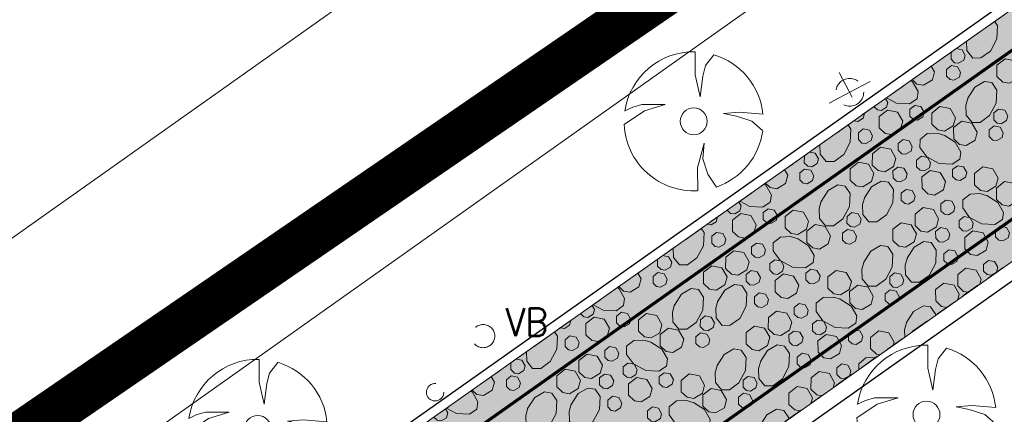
# Model space of a CAD drawing. Header units: metres. Extents: x 148425 to 149111, y 486065 to 486671.
# Tile 61 of 81: x 148771 to 148803, y 486511 to 486524. Entities that reach past the tile are written whole.
import ezdxf

# ---------------------------------------------------------------- set-up
doc = ezdxf.new("R2010")
doc.units = ezdxf.units.M
doc.header["$MEASUREMENT"] = 0
doc.linetypes.add('1-3 (0.10)', pattern=[4, 1, -3])
doc.linetypes.add('DGN Style 2', pattern=[1, 0.6, -0.4])
for name, color, linetype, lineweight in [('BWR-best-situatie', 2, 'Continuous', 13), ('BWR-nieuw-belijning-1-3 streep dik 100', 51, '1-3 (0.10)', 0), ('BWR-verw-drain ø 80', 60, 'drainagew', 30), ('BWR-verw-situatie', 214, 'DGN Style 2', 13), ('TOP-L-topo objecten punt', 7, 'Continuous', 0), ('TOP-L-topo objecten vlak', 7, 'Continuous', 0), ('WVB-alg-onderhoek', 7, 'Continuous', 30), ('WVB-alg-werkgrens', 6, 'Continuous', 53), ('WVB-pen-dik 013', 1, 'Continuous', 0), ('WVB-raster-20%', 254, 'Continuous', 30)]:
    doc.layers.add(name, color=color, linetype=linetype, lineweight=lineweight)
doc.styles.add('Style-STANDARD', font='STANDARD.shx')
doc.styles.add('Style-WORKING', font='WORKING.shx')
doc.linetypes.add('drainagew', pattern='A,2.1,["V",Style-WORKING,S=0.700002,R=0,X=-0.228,Y=-0.367],2.9,-0.32,0.02,-0.32,0.4,-0.32,0.05,-0.32', length=6.75)

# ---------------------------------------------------------------- blocks, each defined once
blk = doc.blocks.new('10_1')
at = {"color": 0, "linetype": 'ByBlock', "lineweight": -2}
blk.add_circle((0, 0), 0.125, dxfattribs=at)
blk = doc.blocks.new('14_1')
at = {"color": 0, "linetype": 'ByBlock', "lineweight": -2}
blk.add_circle((0, 0), 0.25, dxfattribs=at)
at = {"color": 0, "linetype": 'ByBlock', "lineweight": -2, "style": 'Style-STANDARD'}
blk.add_text('VB', height=0.6, dxfattribs=at).set_placement((0.483, 0))
blk = doc.blocks.new('VMAST')
at = {"layer": 'BWR-verw-situatie'}
for p, q in [((0, 0), (0, 0.497)), ((-0.484, 0), (0.466, 0.001)), ((0, 0), (0, -0.503))]:
    blk.add_line(p, q, dxfattribs=at)
blk.add_circle((0, 0), 0.3, dxfattribs=at)
blk = doc.blocks.new('BBOOM')
at = {"layer": 'BWR-best-situatie'}
for p, q in [((0.016, 0.603), (0.016, 0.9)), ((0.016, 0.804), (0.016, 0.871)), ((0.26, 0.861), (0.15, 0.72)), ((0.15, 0.72), (0.116, 0.586)), ((0.083, 0.318), (0.016, 0.603)), ((0.116, 0.586), (0.083, 0.318)), ((-0.9, -0.042), (-0.637, 0.135)), ((-0.787, 0.185), (-0.89, 0.134)), ((-0.67, 0.217), (-0.787, 0.185)), ((-0.368, 0.218), (-0.67, 0.217)), ((-0.637, 0.135), (-0.368, 0.218)), ((0.384, 0.1), (0.586, 0.117)), ((0.551, 0.067), (0.384, 0.1)), ((0.752, 0), (0.551, 0.067)), ((0.586, 0.117), (0.895, 0.092)), ((0.89, -0.121), (0.752, 0)), ((0.133, -0.283), (0.05, -0.603)), ((0.116, -0.484), (0.133, -0.283)), ((0.184, -0.685), (0.116, -0.484)), ((0.05, -0.603), (0.051, -0.899)), ((0.293, -0.851), (0.184, -0.685))]:
    blk.add_line(p, q, dxfattribs=at)
blk.add_circle((0, 0), 0.174, dxfattribs=at)
for start, end in [(88.9495, 171.4867), (5.8447, 73.1614), (182.6375, 273.2485), (289.0687, 352.197)]:
    blk.add_arc((-0.001, 0), 0.9, start, end, dxfattribs=at)

msp = doc.modelspace()

# ---------------------------------------------------------------- hatches: boundary and pattern name
at = {"layer": 'WVB-raster-20%', "linetype": 'Continuous', "lineweight": 0}
msp.add_hatch(color=256, dxfattribs=at).paths.add_polyline_path([(148881.41, 486571.474), (148877.61, 486576.856), (148876.778, 486576.267), (148876.59, 486576.134), (148873.345, 486573.845), (148819.821, 486536.01), (148814.821, 486532.476), (148784.362, 486510.962), (148776.146, 486505.143), (148779.979, 486499.688), (148788.271, 486505.553), (148826.535, 486532.613), (148869.871, 486563.316)], flags=0)

# ---------------------------------------------------------------- linework, layer by layer
at = {"layer": 'BWR-nieuw-belijning-1-3 streep dik 100', "color": 7, "const_width": 0.1, "flags": 128}
for points in [[(148878.207, 486576.011), (148785.01, 486510.066)], [(148880.77, 486572.381), (148869.23, 486564.222), (148825.894, 486533.519), (148787.63, 486506.459)]]:
    msp.add_lwpolyline(points, dxfattribs=at)
at = {"layer": 'BWR-verw-drain ø 80', "ltscale": 2.5, "flags": 128}
msp.add_lwpolyline([(148881.706, 486571.055), (148858.77, 486554.809), (148806.123, 486517.537), (148596.266, 486369.117)], dxfattribs=at)
at = {"layer": 'BWR-verw-drain ø 80', "linetype": 'drainagew', "ltscale": 2.5, "flags": 128}
msp.add_lwpolyline([(148591.935, 486375.24), (148606.478, 486385.525), (148659.79, 486423.23), (148687.475, 486442.81), (148740.134, 486480.053), (148771.197, 486502.022), (148807.002, 486527.345), (148824.546, 486539.759), (148843.43, 486553.135)], dxfattribs=at)
at = {"layer": 'BWR-verw-situatie'}
msp.add_line((148788.271, 486505.553), (148881.414, 486571.47), dxfattribs=at)
at = {"layer": 'BWR-verw-situatie', "flags": 128}
msp.add_lwpolyline([(148819.821, 486536.01), (148814.821, 486532.476), (148784.362, 486510.962)], dxfattribs=at)
at = {"layer": 'TOP-L-topo objecten vlak', "color": 7, "linetype": 'Continuous', "lineweight": 0, "flags": 128}
for points in [[(148808.272, 486543.416), (148781.696, 486524.539), (148740.065, 486495.026), (148695.93, 486463.726), (148688.987, 486458.204), (148678.78, 486451.696), (148659.567, 486437.881), (148652.232, 486434.847), (148640.339, 486430.207), (148639.211, 486429.699), (148638.14, 486429.079), (148637.138, 486428.355), (148636.265, 486427.653), (148629.458, 486422.182), (148606.778, 486406.455), (148606.453, 486406.208), (148606.15, 486405.935), (148605.871, 486405.637), (148605.619, 486405.316), (148605.394, 486404.975), (148605.2, 486404.616), (148605.036, 486404.242), (148604.732, 486403.457), (148602.223, 486396.973)], [(148561.572, 486359.011), (148606.959, 486391.275), (148607.131, 486391.41), (148607.29, 486391.56), (148607.434, 486391.725), (148607.561, 486391.903), (148607.671, 486392.092), (148607.763, 486392.29), (148608.4, 486393.852), (148611.373, 486401.149), (148636.681, 486419.076), (148642.66, 486423.588), (148663.562, 486431.459), (148707.941, 486463.068), (148772.716, 486508.666), (148817.273, 486540.292)]]:
    msp.add_lwpolyline(points, dxfattribs=at)
at = {"layer": 'WVB-alg-onderhoek', "lineweight": 40, "ltscale": 500}
msp.add_3dface([(148601.941, 486074.385), (149104.348, 486429.086), (148938.821, 486663.542), (148436.414, 486308.842)], dxfattribs=at)
at = {"layer": 'WVB-alg-werkgrens', "linetype": 'Continuous', "ltscale": 2.5, "const_width": 1.5, "flags": 128}
msp.add_lwpolyline([(148933.417, 486497.811), (148874.414, 486581.384), (148538.89, 486351.023), (148526.845, 486327.911), (148530.985, 486325.229), (148531.106, 486326.817), (148532.707, 486327.686), (148532.626, 486326.155), (148530.985, 486325.229), (148539.247, 486319.878), (148535.438, 486309.432), (148532.522, 486299.181), (148531.73, 486286.904), (148532.07, 486275.415), (148533.054, 486268.785), (148534.125, 486264.381), (148536.125, 486258.311), (148550.85, 486226.663)], close=True, dxfattribs=at)
at = {"layer": 'WVB-pen-dik 013', "flags": 128}
for points in [[(148802.361, 486523.675), (148802.455, 486523.535), (148802.436, 486523.111), (148802.222, 486522.716), (148801.915, 486522.493), (148801.653, 486522.491), (148801.462, 486522.73), (148801.452, 486523.033)], [(148801.113, 486522.794), (148801.306, 486522.757), (148801.405, 486522.577), (148801.362, 486522.421), (148801.192, 486522.319), (148801.065, 486522.339), (148800.95, 486522.451)], [(148800.95, 486522.451), (148800.951, 486522.669), (148801.056, 486522.753)], [(148800.75, 486522.537), (148800.515, 486522.364), (148800.505, 486522.364)], [(148802.435, 486521.89), (148802.434, 486522.256), (148802.699, 486522.465), (148803.027, 486522.4), (148803.195, 486522.105), (148803.125, 486521.844), (148802.839, 486521.673), (148802.624, 486521.708), (148802.435, 486521.89)], [(148800.312, 486522.228), (148800.417, 486522.044), (148800.347, 486521.783), (148800.061, 486521.612), (148799.846, 486521.647), (148799.695, 486521.792)], [(148800.805, 486521.902), (148800.805, 486522.122), (148800.961, 486522.248), (148801.159, 486522.207), (148801.259, 486522.03), (148801.22, 486521.873), (148801.046, 486521.772), (148800.919, 486521.792), (148800.805, 486521.902)], [(148799.648, 486521.759), (148799.705, 486521.722), (148799.885, 486521.405), (148799.852, 486521.174), (148799.611, 486521.01), (148799.188, 486521.032), (148798.864, 486521.205)], [(148801.492, 486521.193), (148801.721, 486521.548), (148802.036, 486521.731), (148802.27, 486521.694), (148802.435, 486521.452), (148802.412, 486521.029), (148802.199, 486520.634), (148801.895, 486520.41), (148801.631, 486520.41), (148801.442, 486520.647), (148801.428, 486520.967), (148801.5, 486521.211)], [(148798.837, 486521.186), (148798.912, 486521.055), (148798.87, 486520.897), (148798.7, 486520.795), (148798.571, 486520.814), (148798.461, 486520.92)], [(148798.633, 486520.231), (148798.632, 486520.597), (148798.897, 486520.806), (148799.225, 486520.741), (148799.393, 486520.446), (148799.323, 486520.186), (148799.037, 486520.014), (148798.823, 486520.049), (148798.633, 486520.231)], [(148799.623, 486520.615), (148799.624, 486520.835), (148799.781, 486520.959), (148799.979, 486520.921), (148800.08, 486520.744), (148800.038, 486520.586), (148799.868, 486520.485), (148799.739, 486520.503), (148799.623, 486520.615)], [(148800.33, 486520.346), (148800.332, 486520.711), (148800.594, 486520.921), (148800.924, 486520.857), (148801.09, 486520.561), (148801.02, 486520.3), (148800.738, 486520.128), (148800.523, 486520.164), (148800.33, 486520.346)], [(148802.329, 486520.496), (148802.331, 486520.715), (148802.487, 486520.84), (148802.685, 486520.803), (148802.785, 486520.622), (148802.742, 486520.466), (148802.572, 486520.365), (148802.445, 486520.385), (148802.329, 486520.496)], [(148798.149, 486520.7), (148798.151, 486520.698), (148798.108, 486520.542), (148797.938, 486520.441), (148797.808, 486520.459), (148797.808, 486520.459)], [(148797.622, 486520.328), (148797.715, 486520.188), (148797.696, 486519.765), (148797.482, 486519.369), (148797.175, 486519.146), (148796.912, 486519.144), (148796.722, 486519.384), (148796.711, 486519.685)], [(148797.96, 486519.85), (148797.96, 486520.071), (148798.116, 486520.196), (148798.314, 486520.159), (148798.414, 486519.978), (148798.374, 486519.822), (148798.201, 486519.721), (148798.073, 486519.741), (148797.96, 486519.85)], [(148801.037, 486519.874), (148801.035, 486520.24), (148801.299, 486520.448), (148801.628, 486520.384), (148801.797, 486520.089), (148801.727, 486519.829), (148801.44, 486519.658), (148801.226, 486519.693), (148801.037, 486519.874)], [(148802.185, 486519.947), (148802.185, 486520.168), (148802.341, 486520.293), (148802.539, 486520.252), (148802.639, 486520.075), (148802.599, 486519.919), (148802.426, 486519.818), (148802.299, 486519.838), (148802.185, 486519.947)], [(148799.244, 486519.505), (148799.244, 486519.726), (148799.4, 486519.851), (148799.598, 486519.814), (148799.698, 486519.633), (148799.659, 486519.477), (148799.485, 486519.376), (148799.358, 486519.396), (148799.244, 486519.505)], [(148800.729, 486519.997), (148801.084, 486519.767), (148801.265, 486519.451), (148801.232, 486519.22), (148800.99, 486519.055), (148800.567, 486519.078), (148800.17, 486519.29), (148799.948, 486519.595), (148799.949, 486519.859), (148800.184, 486520.046), (148800.504, 486520.061), (148800.748, 486519.989)], [(148798.407, 486519.03), (148798.409, 486519.396), (148798.671, 486519.606), (148799.001, 486519.542), (148799.167, 486519.246), (148799.097, 486518.985), (148798.814, 486518.813), (148798.6, 486518.848), (148798.407, 486519.03)], [(148796.375, 486519.447), (148796.565, 486519.411), (148796.665, 486519.23), (148796.622, 486519.074), (148796.452, 486518.973), (148796.325, 486518.993), (148796.209, 486519.104)], [(148796.209, 486519.104), (148796.211, 486519.323), (148796.3, 486519.394)], [(148799.835, 486518.971), (148799.835, 486519.191), (148799.993, 486519.315), (148800.191, 486519.277), (148800.291, 486519.1), (148800.25, 486518.942), (148800.08, 486518.841), (148799.95, 486518.86), (148799.835, 486518.971)], [(148795.958, 486519.153), (148795.775, 486519.018), (148795.767, 486519.018)], [(148796.065, 486518.555), (148796.065, 486518.776), (148796.221, 486518.901), (148796.418, 486518.86), (148796.519, 486518.683), (148796.479, 486518.527), (148796.306, 486518.426), (148796.178, 486518.446), (148796.065, 486518.555)], [(148797.695, 486518.543), (148797.693, 486518.909), (148797.959, 486519.118), (148798.287, 486519.053), (148798.455, 486518.758), (148798.385, 486518.498), (148798.099, 486518.327), (148797.884, 486518.362), (148797.695, 486518.543)], [(148799.076, 486518.616), (148799.073, 486518.837), (148799.233, 486518.962), (148799.431, 486518.924), (148799.53, 486518.744), (148799.487, 486518.588), (148799.317, 486518.486), (148799.188, 486518.505), (148799.076, 486518.616)], [(148801.003, 486518.66), (148801.003, 486518.881), (148801.161, 486519.004), (148801.359, 486518.967), (148801.46, 486518.79), (148801.418, 486518.632), (148801.248, 486518.53), (148801.118, 486518.549), (148801.003, 486518.66)], [(148801.71, 486518.391), (148801.712, 486518.757), (148801.974, 486518.966), (148802.304, 486518.902), (148802.47, 486518.606), (148802.4, 486518.346), (148802.118, 486518.174), (148801.903, 486518.209), (148801.71, 486518.391)], [(148795.572, 486518.88), (148795.676, 486518.697), (148795.606, 486518.437), (148795.32, 486518.265), (148795.106, 486518.301), (148794.956, 486518.445)], [(148800.013, 486518.276), (148800.012, 486518.643), (148800.277, 486518.852), (148800.605, 486518.786), (148800.773, 486518.492), (148800.703, 486518.231), (148800.417, 486518.06), (148800.203, 486518.095), (148800.013, 486518.276)], [(148794.909, 486518.411), (148794.964, 486518.375), (148795.145, 486518.059), (148795.112, 486517.828), (148794.87, 486517.663), (148794.447, 486517.686), (148794.125, 486517.858)], [(148796.751, 486517.847), (148796.981, 486518.202), (148797.296, 486518.384), (148797.53, 486518.347), (148797.695, 486518.106), (148797.672, 486517.683), (148797.459, 486517.287), (148797.155, 486517.063), (148796.891, 486517.064), (148796.702, 486517.301), (148796.687, 486517.621), (148796.76, 486517.865)], [(148798.153, 486517.973), (148798.385, 486518.329), (148798.697, 486518.51), (148798.933, 486518.475), (148799.095, 486518.234), (148799.075, 486517.81), (148798.862, 486517.415), (148798.554, 486517.191), (148798.292, 486517.19), (148798.102, 486517.429), (148798.091, 486517.749), (148798.161, 486517.991)], [(148802.416, 486517.92), (148802.415, 486518.286), (148802.679, 486518.493), (148803.008, 486518.429), (148803.176, 486518.135), (148803.106, 486517.874), (148802.82, 486517.703), (148802.606, 486517.738), (148802.416, 486517.92)], [(148799.339, 486517.896), (148799.34, 486518.116), (148799.496, 486518.242), (148799.694, 486518.204), (148799.794, 486518.024), (148799.754, 486517.867), (148799.581, 486517.766), (148799.453, 486517.786), (148799.339, 486517.896)], [(148802.109, 486518.043), (148802.464, 486517.813), (148802.645, 486517.496), (148802.612, 486517.265), (148802.37, 486517.101), (148801.947, 486517.123), (148801.55, 486517.335), (148801.328, 486517.641), (148801.329, 486517.904), (148801.564, 486518.092), (148801.884, 486518.107), (148802.128, 486518.034)], [(148794.098, 486517.838), (148794.171, 486517.708), (148794.13, 486517.55), (148793.96, 486517.449), (148793.83, 486517.467), (148793.721, 486517.573)], [(148799.787, 486517.076), (148799.789, 486517.442), (148800.051, 486517.651), (148800.381, 486517.587), (148800.547, 486517.291), (148800.477, 486517.031), (148800.194, 486516.859), (148799.979, 486516.894), (148799.787, 486517.076)], [(148800.624, 486517.551), (148800.624, 486517.771), (148800.78, 486517.897), (148800.978, 486517.859), (148801.078, 486517.679), (148801.038, 486517.522), (148800.865, 486517.421), (148800.737, 486517.441), (148800.624, 486517.551)], [(148793.41, 486517.353), (148793.41, 486517.351), (148793.367, 486517.196), (148793.197, 486517.094), (148793.07, 486517.112)], [(148793.893, 486516.884), (148793.892, 486517.251), (148794.157, 486517.46), (148794.485, 486517.394), (148794.653, 486517.1), (148794.583, 486516.839), (148794.297, 486516.668), (148794.082, 486516.703), (148793.893, 486516.884)], [(148794.883, 486517.268), (148794.883, 486517.489), (148795.041, 486517.612), (148795.239, 486517.574), (148795.339, 486517.397), (148795.298, 486517.24), (148795.128, 486517.138), (148794.998, 486517.157), (148794.883, 486517.268)], [(148795.59, 486516.999), (148795.592, 486517.365), (148795.854, 486517.574), (148796.184, 486517.51), (148796.35, 486517.214), (148796.28, 486516.954), (148795.998, 486516.782), (148795.783, 486516.817), (148795.59, 486516.999)], [(148797.589, 486517.15), (148797.591, 486517.368), (148797.747, 486517.494), (148797.945, 486517.456), (148798.045, 486517.276), (148798.002, 486517.12), (148797.832, 486517.018), (148797.705, 486517.038), (148797.589, 486517.15)], [(148801.215, 486517.016), (148801.215, 486517.237), (148801.373, 486517.36), (148801.571, 486517.323), (148801.671, 486517.146), (148801.63, 486516.988), (148801.46, 486516.886), (148801.33, 486516.905), (148801.215, 486517.016)], [(148792.882, 486516.98), (148792.975, 486516.842), (148792.955, 486516.418), (148792.742, 486516.023), (148792.434, 486515.799), (148792.172, 486515.798), (148791.982, 486516.037), (148791.971, 486516.337)], [(148796.296, 486516.528), (148796.295, 486516.894), (148796.558, 486517.101), (148796.888, 486517.037), (148797.056, 486516.743), (148796.986, 486516.482), (148796.7, 486516.311), (148796.486, 486516.346), (148796.296, 486516.528)], [(148799.075, 486516.589), (148799.073, 486516.955), (148799.339, 486517.164), (148799.667, 486517.098), (148799.835, 486516.804), (148799.765, 486516.543), (148799.479, 486516.372), (148799.264, 486516.407), (148799.075, 486516.589)], [(148800.456, 486516.661), (148800.453, 486516.882), (148800.612, 486517.007), (148800.81, 486516.97), (148800.91, 486516.789), (148800.867, 486516.633), (148800.697, 486516.532), (148800.568, 486516.55), (148800.456, 486516.661)], [(148802.383, 486516.706), (148802.383, 486516.926), (148802.541, 486517.05), (148802.739, 486517.012), (148802.839, 486516.835), (148802.798, 486516.677), (148802.628, 486516.576), (148802.498, 486516.594), (148802.383, 486516.706)], [(148793.219, 486516.504), (148793.22, 486516.724), (148793.376, 486516.85), (148793.574, 486516.812), (148793.674, 486516.632), (148793.634, 486516.475), (148793.461, 486516.374), (148793.333, 486516.394), (148793.219, 486516.504)], [(148795.989, 486516.651), (148796.344, 486516.421), (148796.525, 486516.104), (148796.492, 486515.873), (148796.25, 486515.709), (148795.827, 486515.731), (148795.43, 486515.943), (148795.208, 486516.249), (148795.208, 486516.512), (148795.443, 486516.7), (148795.764, 486516.715), (148796.008, 486516.642)], [(148797.444, 486516.601), (148797.445, 486516.821), (148797.601, 486516.947), (148797.798, 486516.906), (148797.899, 486516.729), (148797.859, 486516.572), (148797.686, 486516.471), (148797.558, 486516.491), (148797.444, 486516.601)], [(148801.393, 486516.322), (148801.392, 486516.688), (148801.657, 486516.897), (148801.985, 486516.832), (148802.153, 486516.537), (148802.083, 486516.277), (148801.797, 486516.105), (148801.582, 486516.14), (148801.393, 486516.322)], [(148794.504, 486516.159), (148794.504, 486516.379), (148794.66, 486516.505), (148794.858, 486516.467), (148794.958, 486516.287), (148794.918, 486516.13), (148794.745, 486516.029), (148794.617, 486516.049), (148794.504, 486516.159)], [(148798.131, 486515.892), (148798.361, 486516.247), (148798.676, 486516.43), (148798.91, 486516.393), (148799.075, 486516.151), (148799.052, 486515.728), (148798.839, 486515.333), (148798.534, 486515.109), (148798.271, 486515.109), (148798.082, 486515.346), (148798.067, 486515.666), (148798.14, 486515.91)], [(148799.533, 486516.018), (148799.764, 486516.375), (148800.077, 486516.556), (148800.313, 486516.521), (148800.474, 486516.279), (148800.455, 486515.856), (148800.242, 486515.46), (148799.934, 486515.237), (148799.672, 486515.236), (148799.482, 486515.475), (148799.471, 486515.794), (148799.541, 486516.037)], [(148791.636, 486516.1), (148791.825, 486516.064), (148791.925, 486515.884), (148791.882, 486515.728), (148791.712, 486515.626), (148791.585, 486515.646), (148791.469, 486515.758)], [(148791.469, 486515.758), (148791.471, 486515.976), (148791.544, 486516.035)], [(148793.667, 486515.684), (148793.669, 486516.049), (148793.931, 486516.259), (148794.26, 486516.195), (148794.427, 486515.899), (148794.357, 486515.639), (148794.074, 486515.467), (148793.859, 486515.502), (148793.667, 486515.684)], [(148800.719, 486515.941), (148800.72, 486516.162), (148800.876, 486516.287), (148801.074, 486516.25), (148801.174, 486516.069), (148801.134, 486515.913), (148800.961, 486515.812), (148800.833, 486515.832), (148800.719, 486515.941)], [(148791.167, 486515.768), (148791.035, 486515.671), (148791.029, 486515.671)], [(148792.955, 486515.197), (148792.953, 486515.563), (148793.219, 486515.772), (148793.547, 486515.706), (148793.715, 486515.412), (148793.645, 486515.151), (148793.359, 486514.98), (148793.144, 486515.015), (148792.955, 486515.197)], [(148795.095, 486515.624), (148795.095, 486515.845), (148795.253, 486515.968), (148795.451, 486515.931), (148795.551, 486515.754), (148795.51, 486515.596), (148795.34, 486515.494), (148795.21, 486515.513), (148795.095, 486515.624)], [(148802.003, 486515.596), (148802.004, 486515.817), (148802.16, 486515.942), (148802.358, 486515.905), (148802.458, 486515.724), (148802.418, 486515.568), (148802.245, 486515.467), (148802.117, 486515.487), (148802.003, 486515.596)], [(148790.833, 486515.532), (148790.936, 486515.351), (148790.866, 486515.09), (148790.58, 486514.919), (148790.366, 486514.954), (148790.216, 486515.097)], [(148791.324, 486515.209), (148791.325, 486515.429), (148791.481, 486515.555), (148791.678, 486515.513), (148791.779, 486515.337), (148791.739, 486515.18), (148791.566, 486515.079), (148791.438, 486515.099), (148791.324, 486515.209)], [(148794.336, 486515.269), (148794.333, 486515.49), (148794.492, 486515.615), (148794.69, 486515.577), (148794.79, 486515.397), (148794.747, 486515.241), (148794.577, 486515.139), (148794.448, 486515.158), (148794.336, 486515.269)], [(148795.273, 486514.93), (148795.272, 486515.296), (148795.537, 486515.505), (148795.865, 486515.44), (148796.033, 486515.145), (148795.963, 486514.885), (148795.677, 486514.713), (148795.462, 486514.748), (148795.273, 486514.93)], [(148796.263, 486515.314), (148796.263, 486515.534), (148796.421, 486515.658), (148796.619, 486515.62), (148796.719, 486515.443), (148796.678, 486515.285), (148796.508, 486515.183), (148796.378, 486515.202), (148796.263, 486515.314)], [(148796.97, 486515.045), (148796.972, 486515.41), (148797.234, 486515.62), (148797.564, 486515.556), (148797.73, 486515.26), (148797.66, 486514.999), (148797.377, 486514.827), (148797.163, 486514.863), (148796.97, 486515.045)], [(148798.969, 486515.195), (148798.971, 486515.414), (148799.127, 486515.539), (148799.325, 486515.502), (148799.425, 486515.321), (148799.382, 486515.165), (148799.212, 486515.064), (148799.085, 486515.084), (148798.969, 486515.195)], [(148801.166, 486515.122), (148801.168, 486515.487), (148801.431, 486515.697), (148801.76, 486515.633), (148801.926, 486515.337), (148801.884, 486515.18)], [(148793.413, 486514.626), (148793.644, 486514.983), (148793.957, 486515.164), (148794.193, 486515.129), (148794.354, 486514.887), (148794.335, 486514.464), (148794.122, 486514.068), (148793.814, 486513.845), (148793.552, 486513.843), (148793.362, 486514.082), (148793.351, 486514.402), (148793.421, 486514.645)], [(148797.676, 486514.573), (148797.675, 486514.939), (148797.938, 486515.147), (148798.268, 486515.083), (148798.436, 486514.788), (148798.366, 486514.528), (148798.08, 486514.356), (148797.866, 486514.392), (148797.676, 486514.573)], [(148800.455, 486514.634), (148800.453, 486515), (148800.719, 486515.209), (148801.047, 486515.144), (148801.215, 486514.85), (148801.167, 486514.673)], [(148801.509, 486514.915), (148801.359, 486514.939), (148801.166, 486515.122)], [(148790.17, 486515.064), (148790.224, 486515.029), (148790.405, 486514.712), (148790.372, 486514.481), (148790.13, 486514.317), (148789.707, 486514.339), (148789.386, 486514.511)], [(148792.011, 486514.5), (148792.241, 486514.855), (148792.556, 486515.038), (148792.79, 486515.001), (148792.955, 486514.759), (148792.932, 486514.336), (148792.718, 486513.94), (148792.414, 486513.717), (148792.151, 486513.717), (148791.962, 486513.954), (148791.947, 486514.274), (148792.02, 486514.518)], [(148794.599, 486514.549), (148794.6, 486514.77), (148794.756, 486514.895), (148794.954, 486514.858), (148795.054, 486514.677), (148795.014, 486514.521), (148794.841, 486514.42), (148794.713, 486514.44), (148794.599, 486514.549)], [(148797.369, 486514.696), (148797.724, 486514.466), (148797.905, 486514.15), (148797.872, 486513.919), (148797.63, 486513.754), (148797.207, 486513.777), (148796.81, 486513.989), (148796.588, 486514.294), (148796.588, 486514.558), (148796.823, 486514.745), (148797.143, 486514.76), (148797.387, 486514.687)], [(148798.824, 486514.646), (148798.825, 486514.867), (148798.981, 486514.992), (148799.178, 486514.951), (148799.279, 486514.774), (148799.239, 486514.618), (148799.066, 486514.517), (148798.938, 486514.537), (148798.824, 486514.646)], [(148789.358, 486514.491), (148789.431, 486514.362), (148789.39, 486514.204), (148789.22, 486514.102), (148789.09, 486514.121), (148788.982, 486514.225)], [(148795.883, 486514.204), (148795.884, 486514.425), (148796.04, 486514.55), (148796.238, 486514.512), (148796.338, 486514.332), (148796.298, 486514.176), (148796.125, 486514.075), (148795.997, 486514.095), (148795.883, 486514.204)], [(148799.511, 486513.938), (148799.741, 486514.293), (148800.056, 486514.475), (148800.29, 486514.438), (148800.455, 486514.197), (148800.453, 486514.168)], [(148800.816, 486514.425), (148800.644, 486514.453), (148800.455, 486514.634)], [(148790.143, 486513.921), (148790.143, 486514.142), (148790.301, 486514.266), (148790.499, 486514.228), (148790.599, 486514.051), (148790.558, 486513.893), (148790.388, 486513.791), (148790.258, 486513.81), (148790.143, 486513.921)], [(148790.85, 486513.653), (148790.852, 486514.018), (148791.114, 486514.228), (148791.444, 486514.164), (148791.61, 486513.868), (148791.54, 486513.607), (148791.257, 486513.435), (148791.043, 486513.47), (148790.85, 486513.653)], [(148792.849, 486513.803), (148792.851, 486514.022), (148793.007, 486514.147), (148793.205, 486514.11), (148793.305, 486513.929), (148793.262, 486513.773), (148793.092, 486513.672), (148792.964, 486513.692), (148792.849, 486513.803)], [(148795.046, 486513.729), (148795.048, 486514.095), (148795.311, 486514.305), (148795.64, 486514.241), (148795.806, 486513.945), (148795.736, 486513.684), (148795.454, 486513.512), (148795.239, 486513.547), (148795.046, 486513.729)], [(148788.67, 486514.005), (148788.67, 486514.005), (148788.627, 486513.849), (148788.457, 486513.747), (148788.331, 486513.766)], [(148789.153, 486513.538), (148789.151, 486513.904), (148789.417, 486514.113), (148789.745, 486514.047), (148789.913, 486513.753), (148789.843, 486513.492), (148789.557, 486513.321), (148789.342, 486513.356), (148789.153, 486513.538)], [(148794.335, 486513.242), (148794.333, 486513.608), (148794.599, 486513.817), (148794.926, 486513.752), (148795.095, 486513.457), (148795.025, 486513.197), (148794.739, 486513.025), (148794.524, 486513.061), (148794.335, 486513.242)], [(148796.475, 486513.67), (148796.475, 486513.89), (148796.633, 486514.014), (148796.831, 486513.976), (148796.931, 486513.799), (148796.89, 486513.641), (148796.72, 486513.54), (148796.59, 486513.558), (148796.475, 486513.67)], [(148799.459, 486513.465), (148799.447, 486513.712), (148799.52, 486513.956)], [(148788.143, 486513.632), (148788.234, 486513.495), (148788.215, 486513.072), (148788.002, 486512.676), (148787.694, 486512.453), (148787.432, 486512.451), (148787.242, 486512.69), (148787.231, 486512.989)], [(148788.479, 486513.157), (148788.48, 486513.378), (148788.636, 486513.503), (148788.834, 486513.465), (148788.934, 486513.285), (148788.894, 486513.129), (148788.721, 486513.028), (148788.593, 486513.048), (148788.479, 486513.157)], [(148791.556, 486513.181), (148791.555, 486513.547), (148791.818, 486513.755), (148792.148, 486513.691), (148792.316, 486513.396), (148792.246, 486513.136), (148791.96, 486512.964), (148791.746, 486513), (148791.556, 486513.181)], [(148792.704, 486513.254), (148792.705, 486513.475), (148792.861, 486513.6), (148793.058, 486513.559), (148793.159, 486513.382), (148793.119, 486513.226), (148792.946, 486513.125), (148792.818, 486513.145), (148792.704, 486513.254)], [(148795.716, 486513.314), (148795.713, 486513.536), (148795.872, 486513.661), (148796.07, 486513.623), (148796.17, 486513.442), (148796.127, 486513.287), (148795.957, 486513.185), (148795.828, 486513.204), (148795.716, 486513.314)], [(148796.653, 486512.975), (148796.651, 486513.342), (148796.917, 486513.551), (148797.245, 486513.485), (148797.413, 486513.191), (148797.343, 486512.93), (148797.057, 486512.759), (148796.842, 486512.794), (148796.653, 486512.975)], [(148797.643, 486513.359), (148797.643, 486513.58), (148797.801, 486513.703), (148797.999, 486513.665), (148798.099, 486513.489), (148798.058, 486513.331), (148797.888, 486513.229), (148797.758, 486513.248), (148797.643, 486513.359)], [(148798.35, 486513.09), (148798.352, 486513.456), (148798.614, 486513.665), (148798.944, 486513.601), (148799.11, 486513.305), (148799.081, 486513.198)], [(148791.249, 486513.304), (148791.604, 486513.074), (148791.785, 486512.758), (148791.752, 486512.527), (148791.51, 486512.362), (148791.087, 486512.385), (148790.69, 486512.597), (148790.468, 486512.902), (148790.468, 486513.166), (148790.703, 486513.353), (148791.023, 486513.368), (148791.267, 486513.295)], [(148794.792, 486512.672), (148795.024, 486513.028), (148795.337, 486513.209), (148795.573, 486513.174), (148795.734, 486512.933), (148795.715, 486512.509), (148795.502, 486512.114), (148795.194, 486511.89), (148794.932, 486511.889), (148794.742, 486512.128), (148794.73, 486512.447), (148794.801, 486512.69)], [(148788.926, 486512.337), (148788.928, 486512.703), (148789.19, 486512.912), (148789.52, 486512.848), (148789.686, 486512.553), (148789.616, 486512.292), (148789.334, 486512.12), (148789.119, 486512.155), (148788.926, 486512.337)], [(148789.763, 486512.812), (148789.764, 486513.033), (148789.92, 486513.158), (148790.118, 486513.12), (148790.218, 486512.94), (148790.178, 486512.783), (148790.005, 486512.682), (148789.877, 486512.703), (148789.763, 486512.812)], [(148793.391, 486512.546), (148793.621, 486512.901), (148793.936, 486513.083), (148794.17, 486513.046), (148794.335, 486512.804), (148794.312, 486512.381), (148794.098, 486511.986), (148793.794, 486511.762), (148793.531, 486511.763), (148793.342, 486512), (148793.327, 486512.32), (148793.4, 486512.564)], [(148795.979, 486512.595), (148795.979, 486512.815), (148796.136, 486512.941), (148796.334, 486512.903), (148796.434, 486512.723), (148796.394, 486512.566), (148796.221, 486512.465), (148796.093, 486512.485), (148795.979, 486512.595)], [(148798.647, 486512.891), (148798.543, 486512.908), (148798.35, 486513.09)], [(148786.898, 486512.753), (148787.085, 486512.717), (148787.185, 486512.537), (148787.142, 486512.381), (148786.972, 486512.279), (148786.844, 486512.3), (148786.729, 486512.411)], [(148786.729, 486512.411), (148786.731, 486512.63), (148786.788, 486512.676)], [(148790.355, 486512.278), (148790.355, 486512.498), (148790.513, 486512.622), (148790.711, 486512.584), (148790.811, 486512.407), (148790.77, 486512.249), (148790.6, 486512.148), (148790.47, 486512.166), (148790.355, 486512.278)], [(148797.263, 486512.25), (148797.264, 486512.47), (148797.42, 486512.596), (148797.618, 486512.558), (148797.718, 486512.378), (148797.678, 486512.221), (148797.505, 486512.12), (148797.377, 486512.14), (148797.263, 486512.25)], [(148797.968, 486512.41), (148797.968, 486512.603), (148798.203, 486512.791), (148798.523, 486512.806), (148798.525, 486512.805)], [(148786.375, 486512.384), (148786.294, 486512.324), (148786.291, 486512.324)], [(148786.584, 486511.862), (148786.585, 486512.083), (148786.741, 486512.208), (148786.938, 486512.167), (148787.039, 486511.99), (148786.999, 486511.834), (148786.826, 486511.732), (148786.698, 486511.753), (148786.584, 486511.862)], [(148788.215, 486511.85), (148788.213, 486512.216), (148788.479, 486512.425), (148788.806, 486512.36), (148788.975, 486512.065), (148788.905, 486511.805), (148788.618, 486511.633), (148788.404, 486511.669), (148788.215, 486511.85)], [(148789.596, 486511.922), (148789.593, 486512.144), (148789.752, 486512.269), (148789.95, 486512.231), (148790.05, 486512.05), (148790.007, 486511.895), (148789.837, 486511.793), (148789.708, 486511.812), (148789.596, 486511.922)], [(148791.523, 486511.967), (148791.523, 486512.188), (148791.681, 486512.311), (148791.879, 486512.273), (148791.979, 486512.096), (148791.938, 486511.939), (148791.768, 486511.837), (148791.638, 486511.856), (148791.523, 486511.967)], [(148792.23, 486511.698), (148792.232, 486512.064), (148792.494, 486512.273), (148792.824, 486512.209), (148792.99, 486511.913), (148792.92, 486511.653), (148792.637, 486511.481), (148792.423, 486511.516), (148792.23, 486511.698)], [(148796.426, 486511.775), (148796.428, 486512.141), (148796.69, 486512.35), (148797.02, 486512.286), (148797.186, 486511.99), (148797.142, 486511.827)], [(148786.093, 486512.185), (148786.196, 486512.004), (148786.126, 486511.744), (148785.84, 486511.572), (148785.625, 486511.607), (148785.477, 486511.75)], [(148790.533, 486511.583), (148790.531, 486511.949), (148790.797, 486512.158), (148791.125, 486512.093), (148791.293, 486511.799), (148791.223, 486511.538), (148790.937, 486511.367), (148790.722, 486511.402), (148790.533, 486511.583)], [(148794.229, 486511.849), (148794.231, 486512.067), (148794.387, 486512.193), (148794.585, 486512.155), (148794.685, 486511.975), (148794.642, 486511.819), (148794.472, 486511.717), (148794.344, 486511.737), (148794.229, 486511.849)], [(148785.43, 486511.717), (148785.484, 486511.682), (148785.665, 486511.366), (148785.632, 486511.135), (148785.39, 486510.97), (148784.967, 486510.993), (148784.647, 486511.163)], [(148787.271, 486511.153), (148787.501, 486511.508), (148787.816, 486511.691), (148788.05, 486511.654), (148788.214, 486511.412), (148788.192, 486510.989), (148787.978, 486510.594), (148787.674, 486510.37), (148787.411, 486510.371), (148787.222, 486510.608), (148787.207, 486510.928), (148787.28, 486511.172)], [(148788.672, 486511.28), (148788.904, 486511.636), (148789.217, 486511.817), (148789.453, 486511.782), (148789.614, 486511.541), (148789.595, 486511.117), (148789.382, 486510.722), (148789.074, 486510.498), (148788.812, 486510.497), (148788.622, 486510.736), (148788.61, 486511.055), (148788.681, 486511.298)], [(148792.936, 486511.227), (148792.935, 486511.593), (148793.198, 486511.8), (148793.528, 486511.736), (148793.696, 486511.442), (148793.626, 486511.181), (148793.34, 486511.01), (148793.125, 486511.045), (148792.936, 486511.227)], [(148794.084, 486511.3), (148794.084, 486511.52), (148794.241, 486511.646), (148794.438, 486511.605), (148794.538, 486511.428), (148794.499, 486511.271), (148794.326, 486511.17), (148794.198, 486511.19), (148794.084, 486511.3)], [(148795.714, 486511.288), (148795.713, 486511.654), (148795.979, 486511.863), (148796.306, 486511.797), (148796.474, 486511.503), (148796.425, 486511.32)], [(148796.775, 486511.567), (148796.619, 486511.593), (148796.426, 486511.775)], [(148789.859, 486511.203), (148789.859, 486511.423), (148790.016, 486511.549), (148790.214, 486511.511), (148790.313, 486511.331), (148790.274, 486511.174), (148790.1, 486511.073), (148789.973, 486511.093), (148789.859, 486511.203)], [(148792.629, 486511.349), (148792.984, 486511.12), (148793.164, 486510.803), (148793.132, 486510.572), (148792.89, 486510.408), (148792.467, 486510.43), (148792.069, 486510.642), (148791.848, 486510.948), (148791.848, 486511.211), (148792.083, 486511.399), (148792.403, 486511.413), (148792.647, 486511.341)], [(148796.082, 486511.077), (148795.904, 486511.106), (148795.714, 486511.288)], [(148784.618, 486511.143), (148784.691, 486511.015), (148784.65, 486510.857), (148784.48, 486510.756), (148784.35, 486510.774), (148784.243, 486510.878)], [(148791.143, 486510.857), (148791.144, 486511.078), (148791.3, 486511.204), (148791.498, 486511.166), (148791.598, 486510.985), (148791.558, 486510.829), (148791.385, 486510.728), (148791.257, 486510.748), (148791.143, 486510.857)], [(148794.771, 486510.591), (148795.001, 486510.946), (148795.316, 486511.129), (148795.55, 486511.092), (148795.714, 486510.85), (148795.713, 486510.816)]]:
    msp.add_lwpolyline(points, dxfattribs=at)
at = {"layer": 'WVB-raster-20%', "linetype": 'Continuous', "lineweight": 0, "flags": 128}
msp.add_lwpolyline([(148881.41, 486571.474), (148877.61, 486576.856), (148876.778, 486576.267), (148876.59, 486576.134), (148873.345, 486573.845), (148819.821, 486536.01), (148814.821, 486532.476), (148784.362, 486510.962), (148776.146, 486505.143), (148779.979, 486499.688), (148788.271, 486505.553), (148826.535, 486532.613), (148869.871, 486563.316)], close=True, dxfattribs=at)

# ---------------------------------------------------------------- block references
at = {"layer": 'BWR-verw-situatie', "xscale": 1.5, "yscale": 1.5, "zscale": 1.5, "rotation": 297.7892850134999}
msp.add_blockref('VMAST', (148797.679, 486521.381), dxfattribs=at)
at = {"layer": 'BWR-verw-situatie', "xscale": 1.5, "yscale": 1.5, "zscale": 1.5}
msp.add_blockref('14_1', (148785.832, 486513.497), dxfattribs=at)
at = {"layer": 'BWR-verw-situatie', "linetype": 'DGN Style 2', "xscale": 2.25, "yscale": 2.25, "zscale": 1.5}
msp.add_blockref('10_1', (148784.279, 486511.679), dxfattribs=at)
at = {"layer": 'TOP-L-topo objecten punt', "color": 7, "linetype": 'Continuous', "lineweight": 0, "xscale": 2.5, "yscale": 2.5, "zscale": 2.5}
for p in [(148792.638, 486520.444), (148800.158, 486510.956), (148778.551, 486510.495)]:
    msp.add_blockref('BBOOM', p, dxfattribs=at)

doc.saveas('drawing.dxf')
